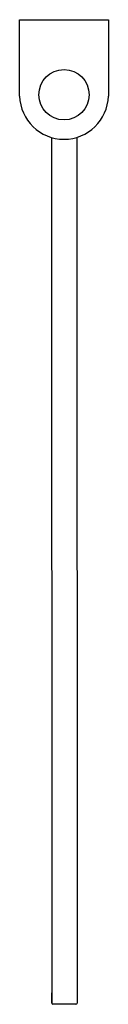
# Model space of a CAD drawing. Header units: millimetres. Extents: x 3860.819 to 3860.854, y 2072.811 to 2073.198.
import ezdxf

# ---------------------------------------------------------------- set-up
doc = ezdxf.new("R2010")
doc.units = ezdxf.units.MM
doc.layers.add('SANINDUSA', color=3, linetype='Continuous')

msp = doc.modelspace()

# ---------------------------------------------------------------- linework, layer by layer
at = {"layer": 'SANINDUSA'}
for p, q in [((3860.819117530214, 2073.198093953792), (3860.854117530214, 2073.198093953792)), ((3860.819117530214, 2073.168071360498), (3860.819117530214, 2073.198093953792)), ((3860.854117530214, 2073.198093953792), (3860.854117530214, 2073.168071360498)), ((3860.831624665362, 2073.151827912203), (3860.831769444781, 2072.811591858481)), ((3860.841624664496, 2073.151832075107), (3860.841769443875, 2072.811596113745)), ((3860.831769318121, 2072.811591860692), (3860.831767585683, 2072.815591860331)), ((3860.831769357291, 2072.811727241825), (3860.831768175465, 2072.814561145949)), ((3860.831769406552, 2072.811591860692), (3860.831769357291, 2072.811727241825)), ((3860.841269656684, 2072.811095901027), (3860.832269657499, 2072.81109207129))]:
    msp.add_line(p, q, dxfattribs=at)
msp.add_circle((3860.836617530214, 2073.168593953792), 0.0099, dxfattribs=at)
for centre, radius, start, end in [((3860.836617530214, 2073.168593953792), 0.0175078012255, 181.7104853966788, 358.2895146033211), ((3860.832269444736, 2072.811592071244), 0.0005, 180.0243808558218, 270.0243808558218), ((3860.841269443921, 2072.811595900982), 0.0005, 270.0243808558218, 0.02438085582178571)]:
    msp.add_arc(centre, radius, start, end, dxfattribs=at)

doc.saveas('drawing.dxf')
